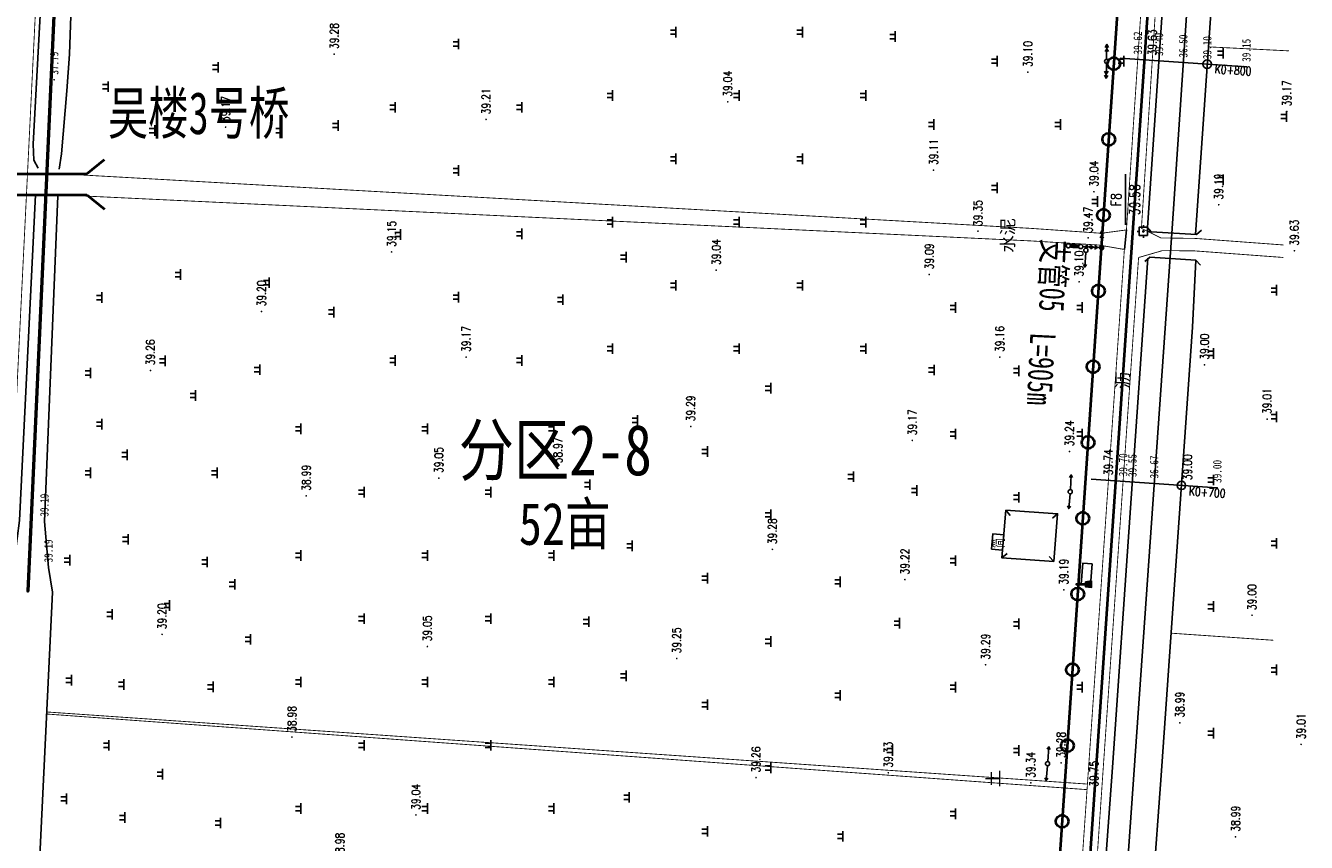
# Model space of a CAD drawing. Extents: x 464172 to 473094, y 3847158 to 3855433.
# Tile 10 of 99: x 466820 to 467124, y 3849034 to 3849227. Entities that reach past the tile are written whole.
import ezdxf
from ezdxf.enums import TextEntityAlignment as Align

# ---------------------------------------------------------------- set-up
doc = ezdxf.new("R2010")
doc.units = 0
doc.header["$PDMODE"] = 34
doc.header["$PDSIZE"] = 0.2
doc.linetypes.add('X2', pattern=[10, 8, -2])
doc.linetypes.add('X3', pattern=[5, 4, -1])
doc.layers.get('0').update_dxf_attribs({"linetype": 'CONTINUOUS'})
for name, color, linetype in [('DLDW', 8, 'CONTINUOUS'), ('DLSS', 4, 'CONTINUOUS'), ('DMTZ', 3, 'CONTINUOUS'), ('DMX', 1, 'CONTINUOUS'), ('GCD', 9, 'CONTINUOUS'), ('GXYZ', 8, 'CONTINUOUS'), ('JMD', 6, 'CONTINUOUS'), ('KZD', 1, 'CONTINUOUS'), ('SXSS', 5, 'CONTINUOUS'), ('ZBTZ', 8, 'CONTINUOUS'), ('排水沟', 5, 'CONTINUOUS'), ('零点距', 1, 'CONTINUOUS')]:
    doc.layers.add(name, color=color, linetype=linetype)
doc.layers.add('出水口', color=3, linetype='CONTINUOUS', lineweight=30)
doc.layers.add('支管', color=3, linetype='CONTINUOUS', lineweight=30)
doc.styles.add('HZ', font='rs.shx', dxfattribs={"width": 0.8, "bigfont": 'hztxt.shx'})
doc.styles.get("Standard").update_dxf_attribs({"font": 'rs.shx', "bigfont": 'hztxt.shx'})
doc.styles.add('正等线体', font='simhei.ttf')
doc.styles.add('黑体', font='simhei.ttf')
doc.linetypes.add('10411', pattern='A,2,[150,AAA.SHX,S=1,R=0,X=0,Y=1],2,[151,AAA.SHX,S=1,R=0,X=0,Y=3],1e-11', length=4)
doc.linetypes.add('10422', pattern='A,0.75,[150,AAA.SHX,S=0.5,R=0,X=0,Y=0.5],1.5,[177,AAA.SHX,S=1,R=0,X=0,Y=0.4],0.75', length=3)
doc.linetypes.add('1161', pattern='A,0,[149,AAA.SHX,S=0.15,R=0,X=0,Y=0],-1.6', length=1.6)
doc.linetypes.add('712B', pattern='A,4,-1,4,-1,4,-1,[167,AAA.SHX,S=0.5,R=0,X=0,Y=0],8,[168,AAA.SHX,S=0.5,R=0,X=0,Y=0],-1', length=24)
doc.linetypes.add('833', pattern='A,2,[150,AAA.SHX,S=0.8,R=0,X=0,Y=0.8],2,[150,AAA.SHX,S=2,R=0,X=0,Y=2],1e-11', length=4)

# ---------------------------------------------------------------- blocks, each defined once
blk = doc.blocks.new('GC200')
at = {"linetype": 'Continuous', "const_width": 0.2, "flags": 128}
blk.add_lwpolyline([(-0.1, 0, 1), (0.1, 0, 1)], format="xyb", close=True, dxfattribs=at)
blk = doc.blocks.new('gc013a')
at = {"linetype": 'Continuous'}
blk.add_line((0.5, 0), (4, 0), dxfattribs=at)
at = {"linetype": 'Continuous', "flags": 128}
for points in [[(2.31, -0.4), (3, 0), (2.31, 0.4)], [(3.31, -0.4), (4, 0), (3.31, 0.4)]]:
    blk.add_lwpolyline(points, dxfattribs=at)
blk = doc.blocks.new('gc170')
at = {"linetype": 'Continuous'}
blk.add_circle((0, 0), 0.5, dxfattribs=at)
blk = doc.blocks.new('gc013b')
at = {"linetype": 'Continuous'}
blk.add_line((0.5, 0), (4, 0), dxfattribs=at)
at = {"linetype": 'Continuous', "flags": 128}
blk.add_lwpolyline([(3.39, 0.35), (4, 0), (3.39, -0.35)], dxfattribs=at)
blk = doc.blocks.new('*U11')
at = {"linetype": 'Continuous'}
for points in [[(0, 2.5), (0.1, 3.6), (-0.1, 3.6)], [(0, 2.5), (-0.1, 3.6), (-0.1, 1.4)], [(0, 2.5), (0.1, 1.4), (0.1, 3.6)], [(0, 2.5), (-0.1, 1.4), (0.1, 1.4)]]:
    blk.add_solid(points, dxfattribs=at)
blk = doc.blocks.new('*U12')
at = {"linetype": 'Continuous'}
for points in [[(-0.1, -0.1), (-0.6, 0.6), (-0.8, -0.8)], [(-0.1, -0.1), (0.6, 0.6), (-0.6, 0.6)], [(-0.1, -0.1), (0.8, -0.8), (0.6, 0.6)], [(-0.1, -0.1), (-0.8, -0.8), (0.8, -0.8)]]:
    blk.add_solid(points, dxfattribs=at)
blk = doc.blocks.new('gc017')
for p, q in [((-0.6, 0.6), (-0.8, -0.8)), ((-0.6, 0.6), (0.6, 0.6)), ((0.6, 0.6), (0.8, -0.8)), ((-0.8, -0.8), (0.8, -0.8))]:
    blk.add_line(p, q)
for points in [[(0.6, 0.6), (-0.6, 0.6), (-0.8, -0.8), (0.8, -0.8)], [(-0.1, 0.6), (0.1, 0.6), (0.1, 2.8), (-0.1, 2.8)]]:
    blk.add_lwpolyline(points, close=True)
at = {"const_width": 0.2}
blk.add_lwpolyline([(-0.6, 0.6), (-0.6, 0.6), (-0.6, 0.6)], dxfattribs=at)
blk.add_point((0, 0))
at = {"linetype": 'Continuous'}
for name, p in [('*U12', (0, 0)), ('*U11', (0, -0.8))]:
    blk.add_blockref(name, p, dxfattribs=at)
blk = doc.blocks.new('gc119')
for p, q in [((-1.25, 0), (1.25, 0)), ((-0.5, 1.3), (-0.5, 0)), ((0.5, 1.3), (0.5, 0))]:
    blk.add_line(p, q)
blk = doc.blocks.new('*U4')
at = {"linetype": 'Continuous'}
for points in [[(-0.15, 0), (-0.14, -0.06), (-0.14, 0.06)], [(-0.14, 0.06), (-0.11, -0.11), (-0.11, 0.11)], [(-0.11, -0.11), (-0.14, 0.06), (-0.14, -0.06)], [(-0.11, 0.11), (-0.06, -0.14), (-0.06, 0.14)], [(-0.06, -0.14), (-0.11, 0.11), (-0.11, -0.11)], [(-0.06, 0.14), (0, -0.15), (0, 0.15)], [(0, -0.15), (-0.06, 0.14), (-0.06, -0.14)], [(0, 0.15), (0.06, -0.14), (0.06, 0.14)], [(0.06, -0.14), (0, 0.15), (0, -0.15)], [(0.06, 0.14), (0.11, -0.11), (0.11, 0.11)], [(0.11, -0.11), (0.06, 0.14), (0.06, -0.14)], [(0.11, 0.11), (0.14, -0.06), (0.14, 0.06)], [(0.14, -0.06), (0.11, 0.11), (0.11, -0.11)], [(0.15, 0), (0.14, 0.06), (0.14, -0.06)]]:
    blk.add_solid(points, dxfattribs=at)
blk = doc.blocks.new('gc259')
at = {"linetype": 'Continuous', "flags": 128}
for points in [[(-1, 0), (-1.5, 0)], [(-1, -1), (1, -1), (1, 1), (-1, 1), (-1, -1)], [(0, 1), (0, 1.5)], [(1, 0), (1.5, 0)], [(0, -1), (0, -1.5)]]:
    blk.add_lwpolyline(points, dxfattribs=at)
at = {"linetype": 'Continuous'}
blk.add_circle((0, 0), 0.15, dxfattribs=at)
blk.add_point((0, 0), dxfattribs=at)
blk.add_blockref('*U4', (0, 0), dxfattribs=at)
blk = doc.blocks.new('wlf')
at = {"color": 8, "linetype": 'Continuous', "elevation": -38.85, "flags": 128}
blk.add_lwpolyline([(-355.37, -474.27), (403.35, -527.52), (598.15, -540.65)], dxfattribs=at)
at = {"layer": 'DLDW', "color": 8, "linetype": '1161', "elevation": 0.93, "flags": 128}
blk.add_lwpolyline([(318.91, -508.18), (323.87, -508.56), (324.05, -506.38), (319.09, -505.97)], close=True, dxfattribs=at)
at = {"layer": 'DLSS', "color": 8, "linetype": 'Continuous', "const_width": 0.2, "flags": 128}
for points, elevation in [([(-32.09, -235.87), (-31.26, -234.5), (-29.93, -233.97), (-26.07, -234.14), (293.46, -249.23), (314.23, -250.35), (328.01, -252.08), (355.3, -253.2), (475.67, -259.11), (583.9, -261.59), (601.97, -260.22)], -38.85), ([(288.77, -260.75), (271.68, -507.46)], 0.48), ([(403.01, -516.71), (402.22, -510.76), (403.38, -494.07), (416.33, -263.88)], 0.64), ([(396.47, -519.59), (275.76, -511.23), (69.84, -497.17), (-12.03, -491.09), (-170.87, -479.63), (-315.19, -468.93), (-360.01, -467.24), (-361.17, -467.42), (-361.64, -467.65), (-362.21, -480.88), (-364.74, -528.96)], -38.85), ([(403.39, -520.26), (401.11, -524.9), (401, -532.99), (401, -532.99)], 0.77), ([(403.39, -520.26), (559.92, -530.37), (603.05, -532.79)], 0.73), ([(399.44, -554), (401, -532.99)], -38.85)]:
    blk.add_lwpolyline(points, dxfattribs=dict(at, elevation=elevation))
at = {"layer": 'DLSS', "color": 8, "linetype": 'X3', "const_width": 0.2, "elevation": 0.9, "flags": 128}
blk.add_lwpolyline([(270.36, -507.38), (288.28, -260.73)], dxfattribs=at)
at = {"layer": 'DLSS', "color": 8, "linetype": 'X2', "const_width": 0.2, "flags": 128}
for points, elevation in [([(398.38, -516.22), (399.43, -510.18), (400.4, -494.22), (411.33, -263.78)], 0.62), ([(398.38, -516.22), (276.24, -507.78), (155.25, -499.4), (70.72, -493.8), (-13.32, -487.68), (-46.81, -485.14)], 0.62), ([(603.06, -529.97), (560.97, -527.18), (403.01, -516.71)], 0.64), ([(396.47, -519.59), (398.11, -525.24), (398.05, -532.79), (398.05, -532.79)], 0.77), ([(396.48, -553.93), (398.05, -532.79)], -38.85)]:
    blk.add_lwpolyline(points, dxfattribs=dict(at, elevation=elevation))
at = {"layer": 'DLSS', "color": 8, "linetype": 'Continuous', "elevation": -38.85}
for points in [[(396.58, -522.26), (395.52, -521.07)], [(402.55, -522.61), (403.75, -521.55)], [(395.86, -533.16), (396.58, -522.26)], [(402.55, -522.6), (401.9, -533.31)], [(395.86, -533.16), (394.66, -534.23)], [(401.9, -533.31), (402.96, -534.51)]]:
    blk.add_lwpolyline(points, dxfattribs=at)
at = {"layer": 'DMTZ', "color": 8, "linetype": '10422', "elevation": 0.33, "flags": 128}
blk.add_lwpolyline([(411.08, -263.41, 0.00000204, 0.00000204, 0), (411.34, -258.08, 0.00000204, 0.00000204, 0)], format="xyseb", dxfattribs=at)
at = {"layer": 'DMTZ', "color": 8, "linetype": '10422', "const_width": 0.00000204, "elevation": 0.33, "flags": 128}
blk.add_lwpolyline([(417.68, -258.38), (417.43, -263.71)], dxfattribs=at)
at = {"layer": 'DMTZ', "color": 8, "linetype": '10411', "flags": 128}
for points, elevation in [([(396.32, -521.78), (275.61, -513.41), (159.37, -504.89), (58.66, -497.17), (-12.93, -492.06), (-170.48, -480.8), (-315.55, -469.98), (-360.11, -468.1)], 1.11), ([(-360.9, -480.16), (-316.23, -481.62), (-171.33, -492.43), (-13.76, -503.69), (57.79, -508.79), (158.5, -516.52), (274.78, -525.04), (379.99, -532.34), (395.86, -533.16)], 1.11), ([(602.94, -534.76), (559.8, -532.34), (403.55, -521.73)], 0.73), ([(401.91, -533.06), (514.72, -540.87), (598.72, -546.98), (601.32, -547.51), (602.87, -548.37), (603.72, -549.72), (604.32, -551.83), (604.54, -559.37)], 0.01)]:
    blk.add_lwpolyline(points, dxfattribs=dict(at, elevation=elevation))
at = {"layer": 'DMX', "color": 8, "linetype": 'Continuous', "elevation": -38.85}
for points in [[(343.96, -508.32), (341.86, -538.24)], [(443.68, -515.21), (441.66, -545.14)]]:
    blk.add_lwpolyline(points, dxfattribs=at)
at = {"layer": 'GXYZ', "color": 8, "linetype": 'Continuous', "const_width": 1, "elevation": -38.85, "flags": 128}
blk.add_lwpolyline([(399.11, -505.38), (399.22, -503.43)], dxfattribs=at)
at = {"layer": 'JMD', "color": 8, "linetype": 'Continuous', "flags": 128}
for points, elevation in [([(327.33, -484.7), (327.11, -487.34), (330.76, -487.64), (330.97, -485.03)], 0.3), ([(324.43, -499.47), (335.73, -500.4), (336.58, -488.12), (325.28, -487.19)], -38.85)]:
    blk.add_lwpolyline(points, close=True, dxfattribs=dict(at, elevation=elevation))
at = {"layer": 'JMD', "color": 8, "linetype": 'Continuous', "elevation": -38.85}
for points in [[(325.28, -487.19), (326.33, -488.4)], [(336.58, -488.12), (335.37, -489.16)], [(324.43, -499.47), (325.65, -498.43)], [(335.73, -500.4), (334.69, -499.18)]]:
    blk.add_lwpolyline(points, dxfattribs=at)
at = {"layer": 'KZD', "color": 8, "linetype": 'Continuous', "elevation": -38.85}
blk.add_lwpolyline([(404.19, -516.47), (416.19, -516.47)], dxfattribs=at)
at = {"layer": 'SXSS', "color": 8, "linetype": '833', "flags": 128}
for points, elevation in [([(411.34, -258.08), (334.13, -254.27), (312.83, -251.51), (-30.11, -234.99), (-30.75, -235.85), (-30.99, -236.79)], 0.33), ([(-31.62, -244.74), (-30.07, -245.4), (317.13, -262.12), (323.01, -261.17), (333.87, -260.19), (411.08, -263.41)], 0.22), ([(470, -260.07), (423.35, -257.54), (419.56, -257.68), (417.67, -258.71)], 0.75), ([(417.43, -263.71), (421.08, -264.23), (436, -265.55), (444.66, -266.17), (469.75, -267.06)], 0.33)]:
    blk.add_lwpolyline(points, dxfattribs=dict(at, elevation=elevation))
at = {"layer": 'ZBTZ', "color": 8, "linetype": '1161', "elevation": 0.64, "flags": 128}
blk.add_lwpolyline([(403.01, -516.71), (398.38, -516.22)], dxfattribs=at)
at = {"layer": 'ZBTZ', "color": 8, "linetype": 'Continuous', "const_width": 0.2, "elevation": -38.85, "flags": 128}
for points in [[(305.76, -551.55), (307.44, -527.31)], [(445.45, -555.21), (446.4, -536.14)]]:
    blk.add_lwpolyline(points, dxfattribs=at)
at = {"layer": '零点距', "color": 8, "linetype": 'Continuous'}
for centre in [(342.46, -529.73, -38.85), (442.29, -535.85, -38.85)]:
    blk.add_circle(centre, 1, dxfattribs=at)
at = {"layer": 'DLDW', "color": 8, "linetype": '1161'}
blk.add_blockref('gc017', (319.03, -507.59, -38.85), dxfattribs=at)
at = {"layer": 'GCD', "color": 8, "linetype": 'Continuous'}
ref = blk.add_blockref('GC200', (323.01, -261.17, 0.34), dxfattribs=at)
ref.add_attrib('height', '39.19', dxfattribs={"linetype": 'Continuous', "height": 2, "style": '正等线体', "width": 0.8}).set_placement((324.21, -261.17, 0.34), align=Align.MIDDLE_LEFT)
ref = blk.add_blockref('GC200', (333.87, -260.19, 0.34), dxfattribs=at)
ref.add_attrib('height', '39.19', dxfattribs={"linetype": 'Continuous', "height": 2, "style": '正等线体', "width": 0.8}).set_placement((335.07, -260.19, 0.34), align=Align.MIDDLE_LEFT)
ref = blk.add_blockref('GC200', (438.62, -262.52, -1.06), dxfattribs=at)
ref.add_attrib('height', '37.79', dxfattribs={"linetype": 'Continuous', "height": 2, "style": '正等线体', "width": 0.8}).set_placement((439.82, -262.52, -1.06), align=Align.MIDDLE_LEFT)
ref = blk.add_blockref('GC200', (369.71, -285.34, -38.8), dxfattribs=at)
ref.add_attrib('height', '39.26', dxfattribs={"linetype": 'Continuous', "height": 2, "style": 'HZ', "width": 0.8}).set_placement((370.91, -285.34, -78.06), align=Align.MIDDLE_LEFT)
ref = blk.add_blockref('GC200', (307.16, -288.11, 0.35), dxfattribs=at)
ref.add_attrib('height', '39.20', dxfattribs={"linetype": 'Continuous', "height": 2, "style": 'HZ', "width": 0.8}).set_placement((308.36, -288.11, -38.85), align=Align.MIDDLE_LEFT)
ref = blk.add_blockref('GC200', (427.37, -303.17, -38.9), dxfattribs=at)
ref.add_attrib('height', '39.17', dxfattribs={"linetype": 'Continuous', "height": 2, "style": 'HZ', "width": 0.8}).set_placement((428.57, -303.17, -78.06), align=Align.MIDDLE_LEFT)
ref = blk.add_blockref('GC200', (383.68, -311.68, 0.35), dxfattribs=at)
ref.add_attrib('height', '39.20', dxfattribs={"linetype": 'Continuous', "height": 2, "style": 'HZ', "width": 0.8}).set_placement((384.88, -311.68, -38.85), align=Align.MIDDLE_LEFT)
ref = blk.add_blockref('GC200', (282.83, -318.89, 39.46), dxfattribs=at)
ref.add_attrib('height', '38.98', dxfattribs={"linetype": 'Continuous', "height": 2, "style": 'HZ', "width": 0.8}).set_placement((284.03, -318.89, 0.48), align=Align.MIDDLE_LEFT)
ref = blk.add_blockref('GC200', (339.98, -322.28, 39.46), dxfattribs=at)
ref.add_attrib('height', '38.99', dxfattribs={"linetype": 'Continuous', "height": 2, "style": 'HZ', "width": 0.8}).set_placement((341.18, -322.28, 0.48), align=Align.MIDDLE_LEFT)
ref = blk.add_blockref('GC200', (444.67, -328.91, -38.78), dxfattribs=at)
ref.add_attrib('height', '39.28', dxfattribs={"linetype": 'Continuous', "height": 2, "style": 'HZ', "width": 0.8}).set_placement((445.87, -328.91, -78.06), align=Align.MIDDLE_LEFT)
ref = blk.add_blockref('GC200', (252.78, -330.25, 39.46), dxfattribs=at)
ref.add_attrib('height', '38.98', dxfattribs={"linetype": 'Continuous', "height": 2, "style": 'HZ', "width": 0.8}).set_placement((253.98, -330.25, 0.48), align=Align.MIDDLE_LEFT)
ref = blk.add_blockref('GC200', (397.8, -342.52, -38.91), dxfattribs=at)
ref.add_attrib('height', '39.15', dxfattribs={"linetype": 'Continuous', "height": 2, "style": 'HZ', "width": 0.8}).set_placement((399, -342.52, -78.06), align=Align.MIDDLE_LEFT)
ref = blk.add_blockref('GC200', (264.37, -348.28, 39.52), dxfattribs=at)
ref.add_attrib('height', '39.04', dxfattribs={"linetype": 'Continuous', "height": 2, "style": 'HZ', "width": 0.8}).set_placement((265.57, -348.28, 0.48), align=Align.MIDDLE_LEFT)
ref = blk.add_blockref('GC200', (304.28, -350.99, 39.52), dxfattribs=at)
ref.add_attrib('height', '39.05', dxfattribs={"linetype": 'Continuous', "height": 2, "style": 'HZ', "width": 0.8}).set_placement((305.48, -350.99, 0.48), align=Align.MIDDLE_LEFT)
ref = blk.add_blockref('GC200', (344.19, -353.71, 39.53), dxfattribs=at)
ref.add_attrib('height', '39.05', dxfattribs={"linetype": 'Continuous', "height": 2, "style": 'HZ', "width": 0.8}).set_placement((345.39, -353.71, 0.48), align=Align.MIDDLE_LEFT)
ref = blk.add_blockref('GC200', (372.88, -360.18, -38.9), dxfattribs=at)
ref.add_attrib('height', '39.17', dxfattribs={"linetype": 'Continuous', "height": 2, "style": 'HZ', "width": 0.8}).set_placement((374.08, -360.18, -78.06), align=Align.MIDDLE_LEFT)
ref = blk.add_blockref('GC200', (429.21, -364.9, -38.85), dxfattribs=at)
ref.add_attrib('height', '39.21', dxfattribs={"linetype": 'Continuous', "height": 2, "style": 'HZ', "width": 0.8}).set_placement((430.41, -364.9, -78.06), align=Align.MIDDLE_LEFT)
ref = blk.add_blockref('GC200', (346.49, -381.93, 0.12), dxfattribs=at)
ref.add_attrib('height', '38.97', dxfattribs={"linetype": 'Continuous', "height": 2, "style": 'HZ', "width": 0.8}).set_placement((347.69, -381.93, -38.85), align=Align.MIDDLE_LEFT)
ref = blk.add_blockref('GC200', (301.44, -410.1, -38.81), dxfattribs=at)
ref.add_attrib('height', '39.25', dxfattribs={"linetype": 'Continuous', "height": 2, "style": 'HZ', "width": 0.8}).set_placement((302.64, -410.1, -78.06), align=Align.MIDDLE_LEFT)
ref = blk.add_blockref('GC200', (356.43, -413.42, -38.77), dxfattribs=at)
ref.add_attrib('height', '39.29', dxfattribs={"linetype": 'Continuous', "height": 2, "style": 'HZ', "width": 0.8}).set_placement((357.63, -413.42, -78.06), align=Align.MIDDLE_LEFT)
ref = blk.add_blockref('GC200', (393.47, -419.47, 0.19), dxfattribs=at)
ref.add_attrib('height', '39.04', dxfattribs={"linetype": 'Continuous', "height": 2, "style": 'HZ', "width": 0.8}).set_placement((394.67, -419.47, -38.85), align=Align.MIDDLE_LEFT)
ref = blk.add_blockref('GC200', (433.37, -422.19, 0.19), dxfattribs=at)
ref.add_attrib('height', '39.04', dxfattribs={"linetype": 'Continuous', "height": 2, "style": 'HZ', "width": 0.8}).set_placement((434.57, -422.19, -38.85), align=Align.MIDDLE_LEFT)
ref = blk.add_blockref('GC200', (273.22, -428.9, -38.8), dxfattribs=at)
ref.add_attrib('height', '39.26', dxfattribs={"linetype": 'Continuous', "height": 2, "style": 'HZ', "width": 0.8}).set_placement((274.42, -428.9, -78.06), align=Align.MIDDLE_LEFT)
ref = blk.add_blockref('GC200', (327.31, -432.78, -38.78), dxfattribs=at)
ref.add_attrib('height', '39.28', dxfattribs={"linetype": 'Continuous', "height": 2, "style": 'HZ', "width": 0.8}).set_placement((328.51, -432.78, -78.06), align=Align.MIDDLE_LEFT)
ref = blk.add_blockref('GC200', (274.36, -460.26, 0.48), dxfattribs=at)
ref.add_attrib('height', '39.33', dxfattribs={"linetype": 'Continuous', "height": 2, "style": 'HZ', "width": 0.8}).set_placement((275.56, -460.26, -38.85), align=Align.MIDDLE_LEFT)
ref = blk.add_blockref('GC200', (320.14, -464.19, 0.37), dxfattribs=at)
ref.add_attrib('height', '39.22', dxfattribs={"linetype": 'Continuous', "height": 2, "style": 'HZ', "width": 0.8}).set_placement((321.34, -464.19, -38.85), align=Align.MIDDLE_LEFT)
ref = blk.add_blockref('GC200', (353.13, -465.95, 0.32), dxfattribs=at)
ref.add_attrib('height', '39.17', dxfattribs={"linetype": 'Continuous', "height": 2, "style": 'HZ', "width": 0.8}).set_placement((354.33, -465.95, -38.85), align=Align.MIDDLE_LEFT)
ref = blk.add_blockref('GC200', (392.45, -469.97, 0.24), dxfattribs=at)
ref.add_attrib('height', '39.09', dxfattribs={"linetype": 'Continuous', "height": 2, "style": 'HZ', "width": 0.8}).set_placement((393.65, -469.97, -38.85), align=Align.MIDDLE_LEFT)
ref = blk.add_blockref('GC200', (417.18, -470.99, 0.26), dxfattribs=at)
ref.add_attrib('height', '39.11', dxfattribs={"linetype": 'Continuous', "height": 2, "style": 'HZ', "width": 0.8}).set_placement((418.38, -470.99, -38.85), align=Align.MIDDLE_LEFT)
ref = blk.add_blockref('GC200', (299.97, -483.32, 0.44), dxfattribs=at)
ref.add_attrib('height', '39.29', dxfattribs={"linetype": 'Continuous', "height": 2, "style": 'HZ', "width": 0.8}).set_placement((301.17, -483.32, -38.85), align=Align.MIDDLE_LEFT)
ref = blk.add_blockref('GC200', (402.72, -481.52, 0.5), dxfattribs=at)
ref.add_attrib('height', '39.35', dxfattribs={"linetype": 'Continuous', "height": 2, "style": 'HZ', "width": 0.8}).set_placement((403.92, -481.52, -38.85), align=Align.MIDDLE_LEFT)
ref = blk.add_blockref('GC200', (372.88, -486.69, 0.31), dxfattribs=at)
ref.add_attrib('height', '39.16', dxfattribs={"linetype": 'Continuous', "height": 2, "style": 'HZ', "width": 0.8}).set_placement((374.08, -486.69, -38.85), align=Align.MIDDLE_LEFT)
ref = blk.add_blockref('GC200', (271.96, -494.04, 0.49), dxfattribs=at)
ref.add_attrib('height', '39.34', dxfattribs={"linetype": 'Continuous', "height": 2, "style": 'HZ', "width": 0.8}).set_placement((273.16, -494.04, -38.85), align=Align.MIDDLE_LEFT)
ref = blk.add_blockref('GC200', (440.42, -493.34, 0.25), dxfattribs=at)
ref.add_attrib('height', '39.10', dxfattribs={"linetype": 'Continuous', "height": 2, "style": 'HZ', "width": 0.8}).set_placement((441.62, -493.34, -38.85), align=Align.MIDDLE_LEFT)
ref = blk.add_blockref('GC200', (276.69, -501.23, 0.43), dxfattribs=at)
ref.add_attrib('height', '39.28', dxfattribs={"linetype": 'Continuous', "height": 2, "style": 'HZ', "width": 0.8}).set_placement((277.89, -501.23, -38.85), align=Align.MIDDLE_LEFT)
ref = blk.add_blockref('GC200', (317.71, -501.88, 0.34), dxfattribs=at)
ref.add_attrib('height', '39.19', dxfattribs={"linetype": 'Continuous', "height": 2, "style": 'HZ', "width": 0.8}).set_placement((318.91, -501.88, -38.85), align=Align.MIDDLE_LEFT)
ref = blk.add_blockref('GC200', (350.51, -503.22, 0.39), dxfattribs=at)
ref.add_attrib('height', '39.24', dxfattribs={"linetype": 'Continuous', "height": 2, "style": 'HZ', "width": 0.8}).set_placement((351.71, -503.22, -38.85), align=Align.MIDDLE_LEFT)
ref = blk.add_blockref('GC200', (390.73, -505.49, 0.25), dxfattribs=at)
ref.add_attrib('height', '39.10', dxfattribs={"linetype": 'Continuous', "height": 2, "style": 'HZ', "width": 0.8}).set_placement((391.93, -505.49, -38.85), align=Align.MIDDLE_LEFT)
ref = blk.add_blockref('GC200', (401.15, -507.64, 0.62), dxfattribs=at)
ref.add_attrib('height', '39.47', dxfattribs={"linetype": 'Continuous', "height": 2, "style": 'HZ', "width": 0.8}).set_placement((402.35, -507.64, -38.85), align=Align.MIDDLE_LEFT)
ref = blk.add_blockref('GC200', (269.85, -509.01, 0.9), dxfattribs=at)
ref.add_attrib('height', '39.75', dxfattribs={"linetype": 'Continuous', "height": 2, "style": 'HZ', "width": 0.8}).set_placement((271.05, -509.01, -38.85), align=Align.MIDDLE_LEFT)
ref = blk.add_blockref('GC200', (412.06, -509.01, 0.19), dxfattribs=at)
ref.add_attrib('height', '39.04', dxfattribs={"linetype": 'Continuous', "height": 2, "style": 'HZ', "width": 0.8}).set_placement((413.26, -509.01, -38.85), align=Align.MIDDLE_LEFT)
ref = blk.add_blockref('GC200', (343.67, -512.44, 0.89), dxfattribs=at)
ref.add_attrib('height', '39.74', dxfattribs={"linetype": 'Continuous', "height": 2, "style": 'HZ', "width": 0.8}).set_placement((344.87, -512.44, -78.59), align=Align.MIDDLE_LEFT)
ref = blk.add_blockref('GC200', (343.43, -515.91, 0.85), dxfattribs=at)
ref.add_attrib('height', '39.70', dxfattribs={"linetype": 'Continuous', "height": 2, "style": '正等线体', "width": 0.8}).set_placement((344.63, -515.91, 0.85), align=Align.MIDDLE_LEFT)
ref = blk.add_blockref('GC200', (343.27, -518.1, 0.7), dxfattribs=at)
ref.add_attrib('height', '39.55', dxfattribs={"linetype": 'Continuous', "height": 2, "style": '正等线体', "width": 0.8}).set_placement((344.47, -518.1, 0.7), align=Align.MIDDLE_LEFT)
ref = blk.add_blockref('GC200', (443.4, -519.39, 0.77), dxfattribs=at)
ref.add_attrib('height', '39.62', dxfattribs={"linetype": 'Continuous', "height": 2, "style": '正等线体', "width": 0.8}).set_placement((444.6, -519.39, 0.77), align=Align.MIDDLE_LEFT)
ref = blk.add_blockref('GC200', (443.17, -522.83, 0.78), dxfattribs=at)
ref.add_attrib('height', '39.63', dxfattribs={"linetype": 'Continuous', "height": 2, "style": 'HZ', "width": 0.8}).set_placement((444.37, -522.83, -78.47), align=Align.MIDDLE_LEFT)
ref = blk.add_blockref('GC200', (342.91, -523.28, -2.18), dxfattribs=at)
ref.add_attrib('height', '36.67', dxfattribs={"linetype": 'Continuous', "height": 2, "style": '正等线体', "width": 0.8}).set_placement((344.11, -523.28, -2.18), align=Align.MIDDLE_LEFT)
ref = blk.add_blockref('GC200', (443.06, -524.41, 0.55), dxfattribs=at)
ref.add_attrib('height', '39.40', dxfattribs={"linetype": 'Continuous', "height": 2, "style": '正等线体', "width": 0.8}).set_placement((444.26, -524.41, 0.55), align=Align.MIDDLE_LEFT)
ref = blk.add_blockref('GC200', (286.21, -529.37, 0.14), dxfattribs=at)
ref.add_attrib('height', '38.99', dxfattribs={"linetype": 'Continuous', "height": 2, "style": 'HZ', "width": 0.8}).set_placement((287.41, -529.37, -38.85), align=Align.MIDDLE_LEFT)
ref = blk.add_blockref('GC200', (342.46, -529.73, 0.15), dxfattribs=at)
ref.add_attrib('height', '39.00', dxfattribs={"linetype": 'Continuous', "height": 2, "style": 'HZ', "width": 0.8}).set_placement((343.69, -531.19, -77.85), align=Align.MIDDLE_LEFT)
ref = blk.add_blockref('GC200', (442.67, -530.17, -2.35), dxfattribs=at)
ref.add_attrib('height', '36.50', dxfattribs={"linetype": 'Continuous', "height": 2, "style": '正等线体', "width": 0.8}).set_placement((443.87, -530.17, -2.35), align=Align.MIDDLE_LEFT)
ref = blk.add_blockref('GC200', (371.05, -535.23, 0.15), dxfattribs=at)
ref.add_attrib('height', '39.00', dxfattribs={"linetype": 'Continuous', "height": 2, "style": 'HZ', "width": 0.8}).set_placement((372.25, -535.23, -38.85), align=Align.MIDDLE_LEFT)
ref = blk.add_blockref('GC200', (341.86, -538.24, 0.15), dxfattribs=at)
ref.add_attrib('height', '39.00', dxfattribs={"linetype": 'Continuous', "height": 2, "style": '正等线体', "width": 0.8}).set_placement((343.06, -538.24, 0.15), align=Align.MIDDLE_LEFT)
ref = blk.add_blockref('GC200', (442.29, -535.85, 0.25), dxfattribs=at)
ref.add_attrib('height', '39.10', dxfattribs={"linetype": 'Continuous', "height": 2, "style": '正等线体', "width": 0.8}).set_placement((443.49, -535.85, 0.25), align=Align.MIDDLE_LEFT)
ref = blk.add_blockref('GC200', (408.99, -538.58, 0.34), dxfattribs=at)
ref.add_attrib('height', '39.19', dxfattribs={"linetype": 'Continuous', "height": 2, "style": 'HZ', "width": 0.8}).set_placement((410.19, -538.58, -38.85), align=Align.MIDDLE_LEFT)
ref = blk.add_blockref('GC200', (259.19, -542.58, 0.14), dxfattribs=at)
ref.add_attrib('height', '38.99', dxfattribs={"linetype": 'Continuous', "height": 2, "style": 'HZ', "width": 0.8}).set_placement((260.39, -542.58, -38.85), align=Align.MIDDLE_LEFT)
ref = blk.add_blockref('GC200', (311.69, -546.48, 0.15), dxfattribs=at)
ref.add_attrib('height', '39.00', dxfattribs={"linetype": 'Continuous', "height": 2, "style": 'HZ', "width": 0.8}).set_placement((312.89, -546.48, -38.85), align=Align.MIDDLE_LEFT)
ref = blk.add_blockref('GC200', (441.66, -545.14, 0.3), dxfattribs=at)
ref.add_attrib('height', '39.15', dxfattribs={"linetype": 'Continuous', "height": 2, "style": '正等线体', "width": 0.8}).set_placement((442.86, -545.14, 0.3), align=Align.MIDDLE_LEFT)
ref = blk.add_blockref('GC200', (358.16, -550.05, 0.16), dxfattribs=at)
ref.add_attrib('height', '39.01', dxfattribs={"linetype": 'Continuous', "height": 2, "style": 'HZ', "width": 0.8}).set_placement((359.36, -550.05, -38.85), align=Align.MIDDLE_LEFT)
ref = blk.add_blockref('GC200', (398.07, -556.52, 0.78), dxfattribs=at)
ref.add_attrib('height', '39.63', dxfattribs={"linetype": 'Continuous', "height": 2, "style": 'HZ', "width": 0.8}).set_placement((399.27, -556.52, -38.85), align=Align.MIDDLE_LEFT)
ref = blk.add_blockref('GC200', (431.1, -554.74, 0.32), dxfattribs=at)
ref.add_attrib('height', '39.17', dxfattribs={"linetype": 'Continuous', "height": 2, "style": 'HZ', "width": 0.8}).set_placement((432.3, -554.74, -38.85), align=Align.MIDDLE_LEFT)
ref = blk.add_blockref('GC200', (281.09, -558.12, 0.16), dxfattribs=at)
ref.add_attrib('height', '39.01', dxfattribs={"linetype": 'Continuous', "height": 2, "style": 'HZ', "width": 0.8}).set_placement((282.29, -558.12, -38.85), align=Align.MIDDLE_LEFT)
at = {"layer": 'GXYZ', "color": 8, "linetype": 'Continuous'}
for name, p, rotation in [('gc013b', (276.52, -498.01, -38.85), 175.5446279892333), ('gc013b', (276.52, -498.01, -38.85), 355.2340037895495), ('gc013b', (340.96, -503.38, -38.85), 175.2340037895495), ('gc013b', (340.96, -503.38, -38.85), 356.2981624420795), ('gc013b', (398.19, -507.09, -38.85), 176.2981624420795), ('gc013a', (398.79, -510.8, -38.85), 86.61579394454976), ('gc013a', (399.08, -505.88, -38.85), 266.6157939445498), ('gc013a', (398.79, -510.8, -38.85), 358.4308227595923), ('gc013a', (442.96, -512.01, -38.85), 178.4308227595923), ('gc013a', (442.96, -512.01, -38.85), 359.2377740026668)]:
    blk.add_blockref(name, p, dxfattribs=dict(at, rotation=rotation))
for p in [(276.52, -498.01, -38.85), (340.96, -503.38, -38.85), (399.25, -502.93, -38.85), (398.19, -507.09, -38.85), (399.08, -505.88, -38.85), (399.08, -505.88, -38.85), (398.79, -510.8, -38.85), (442.96, -512.01, -38.85)]:
    blk.add_blockref('gc170', p, dxfattribs=at)
at = {"layer": 'KZD', "color": 8, "linetype": 'Continuous'}
blk.add_blockref('gc259', (402.67, -520.73, 0.73), dxfattribs=at)
at = {"layer": 'ZBTZ', "color": 8, "linetype": 'Continuous'}
for p in [(268.18, -265.41, -78.06), (296.28, -266.59, -78.06), (324.75, -266.2, -78.06), (345.44, -271.15, -78.06), (369.1, -271.16, -78.06), (356.98, -273.82, -78.06), (386.98, -273.82, -78.06), (280.86, -275.48, -78.06), (311.9, -276.27, -78.06), (436.97, -275.31, -78.06), (263.74, -279.28, -38.85), (295.3, -279.04, -78.06), (329.69, -280.03, -78.06), (349.73, -279.85, -78.06), (426.56, -286.37, -78.06), (274.04, -288.2, -38.85), (371.98, -288.82, -78.06), (314.01, -289.88, -38.85), (392.43, -292.49, -78.06), (324.3, -298.81, -38.85), (363.76, -296.05, -78.06), (294.7, -300.18, -78.06), (345.44, -301.15, -78.06), (441.56, -301.37, -78.06), (262.45, -301.96, -78.06), (319.02, -305.31, -78.06), (305.97, -309.07, -78.06), (369.89, -311.26, -78.06), (390.52, -313.45, -38.85), (426.56, -316.37, -78.06), (265.87, -321, 0.48), (295.87, -321, 0.48), (325.87, -321, 0.48), (355.87, -321, 0.48), (383.54, -328.85, -78.06), (427.76, -329.82, -78.06), (280.87, -336, 0.48), (310.87, -336, 0.48), (340.87, -336, 0.48), (372.08, -343.39, -78.06), (432.08, -343.39, -78.06), (401.92, -344.59, -78.06), (265.87, -351, 0.48), (295.87, -351, 0.48), (325.87, -351, 0.48), (355.87, -351, 0.48), (387.08, -358.39, -78.06), (417.08, -358.39, -78.06), (447.08, -358.39, -78.06), (280.87, -366, 0.48), (310.87, -366, 0.48), (340.87, -366, 0.48), (372.08, -373.39, -78.06), (402.08, -373.39, -78.06), (432.08, -373.39, -78.06), (265.87, -381, 0.48), (295.87, -381, 0.48), (325.87, -381, 0.48), (355.87, -381, 0.48), (386.47, -383.1, -78.06), (310.18, -389.25, -78.06), (342.64, -389.5, -78.06), (374.87, -394.9, -38.85), (404.87, -394.9, -38.85), (434.87, -394.9, -38.85), (268.55, -398.85, -78.06), (297.32, -398.11, -78.06), (396.55, -398.09, -78.06), (328.13, -399.57, -78.06), (357.89, -400.8, -78.06), (389.87, -409.9, -38.85), (419.87, -409.9, -38.85), (449.87, -409.9, -38.85), (260.49, -417.38, -78.06), (290.49, -417.38, -78.06), (320.49, -417.38, -78.06), (350.49, -417.38, -78.06), (374.87, -424.9, -38.85), (404.87, -424.9, -38.85), (434.87, -424.9, -38.85), (275.49, -432.38, -78.06), (305.49, -432.38, -78.06), (335.49, -432.38, -78.06), (365.49, -432.38, -78.06), (389.87, -439.9, -38.85), (419.87, -439.9, -38.85), (449.87, -439.9, -38.85), (259.29, -449.48, -78.06), (292.72, -448.86, -78.06), (319.6, -448.86, -78.06), (344.54, -451.99, -78.06), (374.87, -454.9, -38.85), (404.87, -454.9, -38.85), (434.87, -454.9, -38.85), (279.64, -461.22, -38.85), (448.84, -461.92, -78.06), (309.81, -462.95, -38.85), (341.25, -467.05, -38.85), (369.81, -471.12, -38.85), (428.01, -471.06, -38.85), (264.64, -476.22, -38.85), (294.64, -476.22, -38.85), (324.64, -476.22, -38.85), (354.64, -476.22, -38.85), (384.64, -476.22, -38.85), (413.01, -486.06, -38.85), (443.01, -486.06, -38.85), (279.64, -491.22, -38.85), (309.64, -491.22, -38.85), (339.64, -491.22, -38.85), (369.64, -491.22, -38.85), (428.01, -501.06, -38.85), (294.64, -506.22, -38.85), (354.64, -506.22, -38.85), (384.64, -506.22, -38.85), (409.74, -509.83, -38.85), (443.01, -516.06, -38.85), (283.74, -537.32, -38.85), (313.74, -537.32, -38.85), (343.74, -537.32, -38.85), (373.74, -537.32, -38.85), (414.9, -539.63, -38.85), (444.9, -539.63, -38.85), (298.74, -552.32, -38.85), (328.74, -552.32, -38.85), (358.74, -552.32, -38.85), (388.74, -552.32, -38.85), (429.9, -554.63, -38.85)]:
    blk.add_blockref('gc119', p, dxfattribs=at)
at = {"color": 8, "linetype": 'Continuous', "style": 'HZ', "width": 0.8}
for s, rotation, p in [('K0+700', 265.985, (338.92, -540.08, -38.85)), ('K0+800', 266.143, (438.99, -546.22, -38.85))]:
    blk.add_text(s, height=2, rotation=rotation, dxfattribs=at).set_placement(p, align=Align.BOTTOM_RIGHT)
at = {"layer": 'DLSS', "color": 8, "linetype": 'Continuous', "style": '黑体'}
for s, p in [('土', (273, -485.03, -38.85)), ('水泥', (401.72, -488.53, -38.85)), ('沥', (367.4, -515.83, -38.85))]:
    blk.add_text(s, height=3, dxfattribs=at).set_placement(p, align=Align.MIDDLE)
at = {"layer": 'JMD', "color": 8, "linetype": 'Continuous', "style": 'HZ', "width": 0.8}
blk.add_text('简', height=3, dxfattribs=at).set_placement((328.82, -486.29, -38.85), align=Align.MIDDLE)
at = {"layer": 'KZD', "color": 8, "linetype": 'Continuous', "style": 'HZ', "width": 0.8}
for s, p in [('F8', (410.19, -514.27, -38.85)), ('39.58', (410.19, -518.67, -38.85))]:
    blk.add_text(s, height=2.4, dxfattribs=at).set_placement(p, align=Align.MIDDLE)
blk = doc.blocks.new('qiao')
at = {"color": 1, "lineweight": 40, "flags": 128}
for points in [[(-10.33, 2.02), (-14.5, 5.36)], [(9.66, 2.02), (13.84, 5.36)], [(-10.33, 2.02), (9.66, 2.02)], [(-10.33, -3.01), (-14.5, -6.35)], [(-10.33, -3.01), (9.66, -3.01)], [(9.66, -3.01), (13.84, -6.35)]]:
    blk.add_lwpolyline(points, dxfattribs=at)

msp = doc.modelspace()

# ---------------------------------------------------------------- linework, layer by layer
at = {"color": 221, "linetype": '712B', "lineweight": 40, "ltscale": 2, "flags": 128}
msp.add_lwpolyline([(465964.29, 3849365.02), (465962.17, 3848475.14), (467029.61, 3848404.45), (467096.72, 3849388.87), (465964.29, 3849365.02)], dxfattribs=at)
at = {"layer": '出水口', "color": 3, "lineweight": 40}
for centre in [(467077.87, 3849218.13), (467076.65, 3849200.17), (467075.42, 3849182.21), (467074.2, 3849164.25), (467072.97, 3849146.3), (467071.75, 3849128.34), (467070.52, 3849110.38), (467069.3, 3849092.42), (467068.07, 3849074.46), (467066.85, 3849056.5), (467065.62, 3849038.55)]:
    msp.add_circle(centre, 1.5, dxfattribs=at)
at = {"layer": '排水沟', "linetype": 'Continuous', "lineweight": 50, "flags": 128}
msp.add_lwpolyline([(466836.13, 3849374.53), (466832.49, 3849360.72), (466820.4, 3849093.09), (466820.4, 3849093.09)], dxfattribs=at)
at = {"layer": '支管', "color": 3, "lineweight": 40, "flags": 128}
msp.add_lwpolyline([(467084.61, 3849316.9), (467023.14, 3848415.6)], dxfattribs=at)

# ---------------------------------------------------------------- block references
at = {"color": 3, "linetype": 'Continuous', "lineweight": -3, "rotation": 90}
msp.add_blockref('wlf', (466564.15, 3848775.7, 38.85), dxfattribs=at)
at = {"color": 3, "lineweight": -3}
msp.add_blockref('qiao', (466824.78, 3849190.01), dxfattribs=at)

# ---------------------------------------------------------------- texts
at = {"color": 1, "linetype": 'Continuous', "lineweight": 50, "attachment_point": 1}
for s, insert, char_height in [('{\\fSimHei|b0|i0|c134|p2;\\W0.7;吴楼3号桥}', (466839.45, 3849211.42, -39.21), 10), ('{\\fSimSun|b0|i0|c134|p2;\\W0.8;分区2-8}', (466922.57, 3849132.56), 12), ('{\\fSimSun|b0|i0|c134|p2;\\W0.8;52亩}', (466936.84, 3849114.07), 10)]:
    msp.add_mtext(s, dxfattribs=dict(at, insert=insert, char_height=char_height))
at = {"color": 3, "lineweight": 40, "char_height": 6, "width": 34.7286, "attachment_point": 1, "rotation": 267.1891}
for s, insert in [('{\\fSimHei|b0|i0|c134|p2;\\W0.7;支管05}', (467066.95, 3849176.31)), ('{\\fSimHei|b0|i0|c134|p2;\\W0.7;L=905m}', (467064.09, 3849154.18))]:
    msp.add_mtext(s, dxfattribs=dict(at, insert=insert))

doc.saveas('drawing.dxf')
